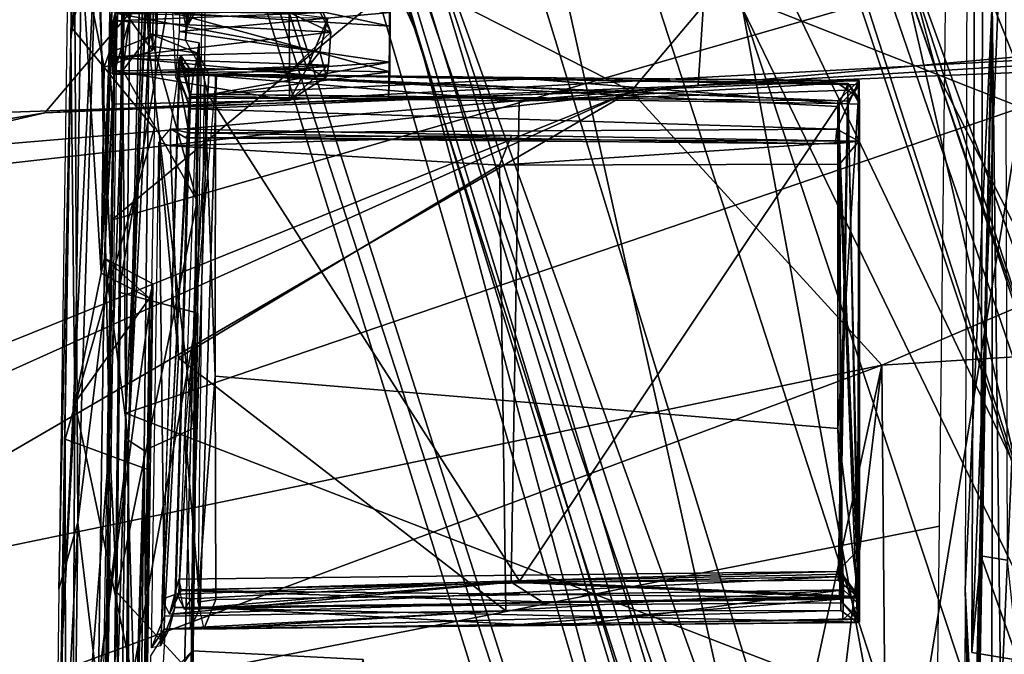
# Model space of a CAD drawing. Header units: millimetres. Extents: x -367 to 317, y -615 to 392.
# Tile 116 of 191: x -86 to -41, y 145 to 174. Entities that reach past the tile are written whole.
import ezdxf

# ---------------------------------------------------------------- set-up
doc = ezdxf.new("R2010")
doc.units = ezdxf.units.MM
doc.layers.add('Fbx_Root', color=7, linetype='Continuous', true_color=0x000000)
doc.styles.add('Default', font='arial.ttf')
doc.dimstyles.new('Default', dxfattribs={"dimscale": 10, "dimtxt": 2.5, "dimasz": 3, "dimexe": 1, "dimexo": 0.5, "dimgap": 0.8, "dimtad": 1, "dimtoh": 1, "dimzin": 1, "dimdsep": 46, "dimtxsty": 'Default', "dimcen": 2.5, "dimadec": 1, "dimazin": 1, "dimtfac": 1, "dimtdec": 4, "dimtix": 1, "dimtofl": 0, "dimtmove": 1, "dimatfit": 3, "dimfxl": 1, "dimtolj": 1, "dimtzin": 1, "dimarcsym": 0})

# ---------------------------------------------------------------- blocks, each defined once
blk = doc.blocks.new('*D1')
at = {"layer": 'Defpoints', "color": 0}
for p in [(-317.816, 295.28), (317.184, 295.28), (-317.816, -604.775)]:
    blk.add_point(p, dxfattribs=at)
at = {"layer": 'Fbx_Root', "color": 0, "lineweight": -2}
for p, q in [((-317.816, 290.28), (-317.816, -614.775)), ((317.184, 290.28), (317.184, -614.775)), ((287.184, -604.775), (-287.816, -604.775))]:
    blk.add_line(p, q, dxfattribs=at)
at = {"layer": 'Fbx_Root', "color": 0}
for points in [[(-287.816, -599.775), (-287.816, -609.775), (-317.816, -604.775)], [(287.184, -609.775), (287.184, -599.775), (317.184, -604.775)]]:
    blk.add_solid(points, dxfattribs=at)
at = {"layer": 'Fbx_Root', "color": 0, "insert": (-0.316, -584.012), "char_height": 25, "attachment_point": 5, "style": 'Default'}
blk.add_mtext('\\A1;635.00', dxfattribs=at)

msp = doc.modelspace()

# ---------------------------------------------------------------- linework, layer by layer
at = {"layer": 'Fbx_Root'}
for points in [[(-40.866, 153.038, 144.157), (-96.32, 325.187, 100.657), (-70.175, 214.27, 130.217)], [(-96.32, 325.187, 100.657), (-40.866, 153.038, 144.157), (-46.929, 179.424, 135.432)], [(-25.911, 24.415, 145.631), (-82.954, 219.261, 125.702), (-120.995, 322.14, 74.347)], [(-89.435, 220.459, 91.83), (-25.911, 24.415, 145.631), (-120.995, 322.14, 74.347)], [(-44.542, 171.205, 100.299), (-94.951, 315.452, 97.17), (-94.562, 316.278, 76.823)], [(-94.562, 316.278, 76.823), (-70.267, 266.657, 85.949), (-44.542, 171.205, 100.299)], [(0.781, 36.134, 150.179), (-36.184, 138.696, 142.664), (-94.951, 315.452, 97.17)], [(-94.951, 315.452, 97.17), (-44.542, 171.205, 100.299), (0.781, 36.134, 150.179)], [(-36.184, 138.696, 142.664), (-53.35, 174.077, 137.115), (-94.951, 315.452, 97.17)], [(-68.065, 172.815, 99.126), (-89.435, 220.459, 91.83), (-110.342, 311.171, 76.647)], [(-109.579, 310.734, 97.414), (-68.065, 172.815, 99.126), (-110.342, 311.171, 76.647)], [(-22.748, 28.501, 150.426), (-23.519, 26.824, 115.768), (-109.579, 310.734, 97.414)], [(-68.065, 172.815, 99.126), (-109.579, 310.734, 97.414), (-23.519, 26.824, 115.768)], [(-109.579, 310.734, 97.414), (-69.173, 182.271, 129.492), (-22.748, 28.501, 150.426)], [(-25.009, 132.765, 105.522), (-44.542, 171.205, 100.299), (-70.267, 266.657, 85.949)], [(-70.267, 266.657, 85.949), (-46.929, 179.424, 135.432), (5.797, 34.736, 144.642)], [(5.797, 34.736, 144.642), (-25.009, 132.765, 105.522), (-70.267, 266.657, 85.949)], [(-77.224, 222.849, 124.459), (-39.781, 100.657, 152.196), (-69.173, 182.271, 129.492)], [(-39.781, 100.657, 152.196), (-77.224, 222.849, 124.459), (-53.35, 174.077, 137.115)], [(-89.435, 220.459, 91.83), (-68.065, 172.815, 99.126), (-28.272, 24.105, 116.668)], [(-28.272, 24.105, 116.668), (-25.911, 24.415, 145.631), (-89.435, 220.459, 91.83)], [(-82.954, 219.261, 125.702), (-25.911, 24.415, 145.631), (-21.602, 27.231, 168.404)], [(-82.954, 219.261, 125.702), (-21.602, 27.231, 168.404), (-49.184, 120.055, 150.115)], [(-49.184, 120.055, 150.115), (-70.175, 214.27, 130.217), (-82.954, 219.261, 125.702)], [(-82.597, 179.837, 323.923), (-81.138, 217.285, 328.159), (-82.52, 209.576, 350.897), (-83.828, 172.772, 345.494)], [(-70.175, 214.27, 130.217), (-49.184, 120.055, 150.115), (-38.642, 117.213, 152.783)], [(-70.175, 214.27, 130.217), (-38.642, 117.213, 152.783), (-40.866, 153.038, 144.157)], [(-83.828, 172.772, 345.494), (-82.52, 209.576, 350.897), (-83.376, 199.446, 357.79)], [(-80.805, 209.461, 318.062), (-81.334, 155.72, 292.018), (-81.603, 183.444, 307.838)], [(-80.805, 209.461, 318.062), (-79.874, 185.001, 305.086), (-81.334, 155.72, 292.018)], [(-83.801, 173.224, 346.999), (-83.242, 207.187, 362.851), (-83.285, 192.024, 355.302)], [(-78.594, 173.189, 320.689), (-77.939, 174.975, 321.672), (-77.239, 204.207, 321.049)], [(-79.356, 203.58, 358.748), (-81.671, 198.202, 355.918), (-79.933, 172.939, 344.609)], [(-79.356, 203.58, 358.748), (-79.933, 172.939, 344.609), (-79.647, 197.599, 357.469)], [(-80.71, 175.224, 315.258), (-81.845, 171.261, 336.848), (-80.625, 202.083, 336.985)], [(-80.625, 202.083, 336.985), (-81.845, 171.261, 336.848), (-81.695, 173.957, 336.957)], [(-42.011, 174.354, 303.898), (-42.594, 200.877, 339.98), (-43.134, 187.811, 353.518), (-43.242, 147.74, 339.289)], [(-41.486, 200.291, 324.853), (-42.532, 149.247, 308.308), (-42.38, 199.493, 325.254)], [(-41.486, 200.291, 324.853), (-41.329, 149.055, 307.81), (-42.532, 149.247, 308.308)], [(-83.376, 199.446, 357.79), (-83.354, 176.612, 347.891), (-83.828, 172.772, 345.494)], [(-42.38, 199.493, 325.254), (-42.532, 149.247, 308.308), (-42.94, 144.857, 321.559), (-42.747, 195.455, 338.373)], [(-82.1, 172.073, 344.241), (-79.933, 172.939, 344.609), (-81.671, 198.202, 355.918)], [(-81.975, 173.945, 341.677), (-82.1, 172.073, 344.241), (-81.671, 198.202, 355.918)], [(-80.127, 172.178, 346.045), (-83.354, 176.612, 347.891), (-79.647, 197.599, 357.469)], [(-80.127, 172.178, 346.045), (-79.647, 197.599, 357.469), (-79.933, 172.939, 344.609)], [(-40.886, 195.643, 338.721), (-42.747, 195.455, 338.373), (-42.94, 144.857, 321.559)], [(-40.848, 144.511, 321.711), (-40.886, 195.643, 338.721), (-42.94, 144.857, 321.559)], [(-25.707, 192.939, 305.863), (-40.678, 169.588, 295.231), (-79.874, 185.001, 305.086)], [(-83.801, 173.224, 346.999), (-83.285, 192.024, 355.302), (-79.767, 187.519, 353.142)], [(-81.086, 181.859, 362.149), (-77.992, 191.593, 365.975), (-44.253, 187.096, 361.831), (-58.399, 170.335, 356.882)], [(-82.033, 162.773, 346.806), (-81.508, 190.617, 358.778), (-82.674, 177.666, 352.806)], [(-81.591, 190.455, 313.327), (-82.597, 179.837, 323.923), (-82.083, 154.367, 297.002)], [(-81.472, 171.263, 303.71), (-81.591, 190.455, 313.327), (-82.083, 154.367, 297.002)], [(-81.049, 190.663, 312.939), (-81.591, 190.455, 313.327), (-81.472, 171.263, 303.71)], [(-81.472, 171.263, 303.71), (-80.114, 181.975, 308.664), (-81.049, 190.663, 312.939)], [(-49.223, 190.262, 374.267), (-200.507, 156.914, 381.406), (-121.938, 189.699, 376.676)], [(-81.989, 164.476, 347.425), (-62.8, 180.436, 352.667), (-81.554, 190.343, 358.716)], [(-40.38, 170.238, 300.763), (-40.497, 189.466, 309.919), (-42.011, 174.354, 303.898)], [(-95.537, 129.043, 428.681), (-28.47, 141.174, 425.957), (-27.035, 187.969, 423.747), (-108.124, 176.948, 426.756)], [(-79.767, 187.519, 353.142), (-80.057, 168.641, 344.968), (-83.801, 173.224, 346.999)], [(-44.253, 187.096, 361.831), (-7.354, 174.881, 356.883), (-58.399, 170.335, 356.882)], [(-119.421, 175.119, 363.226), (-116.892, 186.085, 367.745), (-81.086, 181.859, 362.149), (-94.181, 169.118, 358.755)], [(-40.678, 169.588, 295.231), (-81.334, 155.72, 292.018), (-79.874, 185.001, 305.086)], [(-78.074, 160.264, 298.457), (-77.742, 184.249, 309.316), (-81.658, 161.218, 298.769)], [(-81.485, 179.154, 306.768), (-81.658, 161.218, 298.769), (-77.742, 184.249, 309.316)], [(-82.459, 119.417, 283.298), (-81.603, 183.444, 307.838), (-81.334, 155.72, 292.018)], [(-81.472, 171.263, 303.71), (-80.229, 172.935, 304.521), (-80.114, 181.975, 308.664)], [(-80.114, 181.975, 308.664), (-80.229, 172.935, 304.521), (-80.272, 177.992, 310.519)], [(-22.748, 28.501, 150.426), (-69.173, 182.271, 129.492), (-19.906, 31.382, 165.312)], [(-69.173, 182.271, 129.492), (-39.781, 100.657, 152.196), (-19.906, 31.382, 165.312)], [(-129.274, 181.555, 485.387), (-54.783, 179.383, 511.779), (-128.617, 170.021, 518.757)], [(-81.086, 181.859, 362.149), (-58.399, 170.335, 356.882), (-94.181, 169.118, 358.755)], [(-78.23, 181.791, 319.984), (-77.697, 181.193, 309.306), (-78.625, 172.653, 320.707)], [(-77.771, 171.121, 303.769), (-78.625, 172.653, 320.707), (-77.697, 181.193, 309.306)], [(-62.8, 180.436, 352.667), (-81.989, 164.476, 347.425), (-44.115, 175.404, 349.643)], [(-85.011, 169.353, 611.236), (-9.516, 173.423, 604.872), (-9.157, 179.697, 654.035), (-77.359, 178.373, 665.203)], [(-82.597, 179.837, 323.923), (-83.828, 172.772, 345.494), (-84.271, 144.403, 334.916)], [(-83.028, 142.225, 306.447), (-82.083, 154.367, 297.002), (-82.597, 179.837, 323.923), (-84.271, 144.403, 334.916)], [(-55.364, 170.587, 559.237), (-119.393, 165.193, 547.105), (-128.617, 170.021, 518.757), (-54.783, 179.383, 511.779)], [(-83.688, 179.37, 352.539), (-84.386, 147.738, 339.249), (-83.516, 150.762, 341.926)], [(-84.386, 147.738, 339.249), (-83.688, 179.37, 352.539), (-83.972, 176.052, 349.669)], [(-82.674, 177.666, 352.806), (-83.688, 179.37, 352.539), (-83.516, 150.762, 341.926)], [(-55.364, 170.587, 559.237), (-54.783, 179.383, 511.779), (15.004, 179.434, 520.323), (7.046, 173.126, 563.108)], [(0.139, 34.823, 168.978), (5.797, 34.736, 144.642), (-46.929, 179.424, 135.432)], [(0.139, 34.823, 168.978), (-46.929, 179.424, 135.432), (-40.866, 153.038, 144.157)], [(-151.854, 158.219, 616.054), (-85.011, 169.353, 611.236), (-77.359, 178.373, 665.203), (-133.76, 173.632, 679.625)], [(-80.426, 175.22, 310.505), (-80.272, 177.992, 310.519), (-80.229, 172.935, 304.521)], [(-82.674, 177.666, 352.806), (-83.516, 150.762, 341.926), (-82.033, 162.773, 346.806)], [(-83.354, 176.612, 347.891), (-83.659, 156.191, 339.643), (-83.828, 172.772, 345.494)], [(-83.354, 176.612, 347.891), (-82.455, 162.072, 342), (-83.659, 156.191, 339.643)], [(-83.354, 176.612, 347.891), (-82.32, 171.416, 345.706), (-82.455, 162.072, 342)], [(-82.32, 171.416, 345.706), (-83.354, 176.612, 347.891), (-80.127, 172.178, 346.045)], [(-81.845, 171.261, 336.848), (-80.71, 175.224, 315.258), (-81.211, 154.483, 310.378), (-82.304, 162.752, 340.415)], [(-82.277, 143.144, 339.707), (-44.401, 150.598, 341.491), (-44.115, 175.404, 349.643), (-81.989, 164.476, 347.425)], [(-80.71, 175.224, 315.258), (-80.602, 173.845, 312.899), (-81.211, 154.483, 310.378)], [(-80.602, 173.845, 312.899), (-80.426, 175.22, 310.505), (-81.211, 154.483, 310.378)], [(-80.293, 172.386, 305.927), (-81.211, 154.483, 310.378), (-80.426, 175.22, 310.505)], [(-80.229, 172.935, 304.521), (-80.293, 172.386, 305.927), (-80.426, 175.22, 310.505)], [(-79.202, 173.891, 341.379), (-77.581, 175.05, 339.352), (-69.358, 173.286, 341.63)], [(-77.939, 174.975, 321.672), (-78.594, 173.189, 320.689), (-78.158, 173.958, 322.586)], [(-69.358, 173.286, 341.63), (-77.581, 175.05, 339.352), (-69.383, 174.999, 339.809)], [(-73.11, 174.993, 339.243), (-72.033, 173.014, 340.724), (-73.919, 173.896, 341.528)], [(-72.033, 173.014, 340.724), (-73.11, 174.993, 339.243), (-72.389, 173.895, 339.864)], [(-69.354, 171.208, 341.393), (-69.383, 174.999, 339.809), (-69.348, 173.906, 337.214), (-69.415, 170.009, 338.911)], [(-69.354, 171.208, 341.393), (-69.358, 173.286, 341.63), (-69.383, 174.999, 339.809)], [(-58.399, 170.335, 356.882), (-7.354, 174.881, 356.883), (-47.018, 157.899, 353.849)], [(-2.798, 160.672, 353.85), (-47.018, 157.899, 353.849), (-7.354, 174.881, 356.883)], [(-78.92, 173.035, 336.774), (-69.348, 173.906, 337.214), (-78.889, 174.534, 337.712)], [(-42.011, 174.354, 303.898), (-43.242, 147.74, 339.289), (-42.815, 139.32, 319.925)], [(-42.815, 139.32, 319.925), (-42.722, 140.069, 316.621), (-42.011, 174.354, 303.898)], [(-42.722, 140.069, 316.621), (-42.669, 138.677, 314.119), (-42.011, 174.354, 303.898)], [(-42.011, 174.354, 303.898), (-42.669, 138.677, 314.119), (-42.031, 121.378, 283.363)], [(-42.031, 121.378, 283.363), (-41.624, 142.271, 289.5), (-42.011, 174.354, 303.898)], [(-41.624, 142.271, 289.5), (-40.38, 170.238, 300.763), (-42.011, 174.354, 303.898)], [(-81.975, 173.945, 341.677), (-82.044, 171.149, 341.664), (-82.1, 172.073, 344.241)], [(-73.909, 171.232, 341.529), (-82.044, 171.149, 341.664), (-81.975, 173.945, 341.677), (-73.919, 173.896, 341.528)], [(-81.993, 171.845, 340.645), (-81.916, 173.519, 340.335), (-81.816, 173.876, 338.426), (-81.949, 171.105, 339.27)], [(-81.949, 171.105, 339.27), (-81.816, 173.876, 338.426), (-81.871, 171.888, 337.91)], [(-72.033, 173.014, 340.724), (-72.389, 173.895, 339.864), (-81.916, 173.519, 340.335)], [(-81.816, 173.876, 338.426), (-81.916, 173.519, 340.335), (-72.389, 173.895, 339.864)], [(-81.871, 171.888, 337.91), (-81.816, 173.876, 338.426), (-72.534, 172.115, 337.768)], [(-81.695, 173.957, 336.957), (-81.845, 171.261, 336.848), (-73.127, 171.38, 337.049), (-73.912, 173.863, 337.085)], [(-72.169, 173.639, 338.18), (-72.534, 172.115, 337.768), (-81.816, 173.876, 338.426)], [(-69.354, 171.208, 341.393), (-79.202, 173.891, 341.379), (-69.358, 173.286, 341.63)], [(-69.354, 171.208, 341.393), (-79.085, 171.369, 341.728), (-79.202, 173.891, 341.379)], [(-69.348, 173.906, 337.214), (-78.92, 173.035, 336.774), (-69.355, 171.653, 337.062)], [(-78.594, 173.189, 320.689), (-78.738, 173.953, 334.81), (-78.158, 173.958, 322.586)], [(-73.919, 173.896, 341.528), (-72.033, 173.014, 340.724), (-73.909, 171.232, 341.529)], [(-72.169, 173.639, 338.18), (-73.912, 173.863, 337.085), (-73.127, 171.38, 337.049)], [(-69.348, 173.906, 337.214), (-69.355, 171.653, 337.062), (-69.415, 170.009, 338.911)], [(-53.35, 174.077, 137.115), (-7.55, 36.036, 166.849), (-39.781, 100.657, 152.196)], [(-53.35, 174.077, 137.115), (-36.184, 138.696, 142.664), (-7.55, 36.036, 166.849)], [(-55.364, 170.587, 559.237), (-9.516, 173.423, 604.872), (-85.011, 169.353, 611.236)], [(-81.916, 173.519, 340.335), (-81.993, 171.845, 340.645), (-72.033, 173.014, 340.724)], [(-72.169, 173.639, 338.18), (-73.127, 171.38, 337.049), (-72.534, 172.115, 337.768)], [(-55.364, 170.587, 559.237), (7.046, 173.126, 563.108), (-9.516, 173.423, 604.872)], [(-84.087, 154.544, 339.565), (-83.801, 173.224, 346.999), (-80.057, 168.641, 344.968)], [(-72.139, 171.511, 340.429), (-72.033, 173.014, 340.724), (-81.993, 171.845, 340.645)], [(-79.088, 170.972, 337.222), (-69.355, 171.653, 337.062), (-78.92, 173.035, 336.774)], [(-72.139, 171.511, 340.429), (-73.909, 171.232, 341.529), (-72.033, 173.014, 340.724)], [(-83.659, 156.191, 339.643), (-84.271, 144.403, 334.916), (-83.828, 172.772, 345.494)], [(-82.1, 172.073, 344.241), (-82.32, 171.416, 345.706), (-80.127, 172.178, 346.045), (-79.933, 172.939, 344.609)], [(-81.472, 171.263, 303.71), (-78.1, 165.354, 301.047), (-80.229, 172.935, 304.521)], [(-78.09, 172.053, 305.705), (-80.293, 172.386, 305.927), (-80.229, 172.935, 304.521)], [(-80.229, 172.935, 304.521), (-78.1, 165.354, 301.047), (-78.007, 172.529, 304.425)], [(-80.229, 172.935, 304.521), (-78.007, 172.529, 304.425), (-78.09, 172.053, 305.705)], [(-78.007, 172.529, 304.425), (-78.1, 165.354, 301.047), (-78.26, 155.036, 298.295)], [(-78.26, 155.036, 298.295), (-78.09, 172.053, 305.705), (-78.007, 172.529, 304.425)], [(-23.519, 26.824, 115.768), (-28.272, 24.105, 116.668), (-68.065, 172.815, 99.126)], [(-82.455, 162.072, 342), (-82.1, 172.073, 344.241), (-82.044, 171.149, 341.664)], [(-82.455, 162.072, 342), (-82.32, 171.416, 345.706), (-82.1, 172.073, 344.241)], [(-72.534, 172.115, 337.768), (-72.225, 170.983, 339.199), (-81.871, 171.888, 337.91)], [(-80.293, 172.386, 305.927), (-80.512, 154.024, 298.088), (-81.211, 154.483, 310.378)], [(-80.293, 172.386, 305.927), (-78.26, 155.036, 298.295), (-80.512, 154.024, 298.088)], [(-78.26, 155.036, 298.295), (-80.293, 172.386, 305.927), (-78.09, 172.053, 305.705)], [(-72.225, 170.983, 339.199), (-72.534, 172.115, 337.768), (-73.127, 171.38, 337.049)], [(-81.993, 171.845, 340.645), (-81.949, 171.105, 339.27), (-72.139, 171.511, 340.429)], [(-81.949, 171.105, 339.27), (-81.871, 171.888, 337.91), (-72.225, 170.983, 339.199)], [(-78.911, 171.879, 326.381), (-79.766, 145.171, 326.416), (-78.453, 170.196, 327.354)], [(-79.687, 147.277, 325.468), (-78.862, 171.962, 325.368), (-78.401, 170.1, 324.512)], [(-69.355, 171.653, 337.062), (-79.088, 170.972, 337.222), (-78.535, 169.994, 339.443)], [(-78.963, 171.09, 334.871), (-78.911, 171.879, 326.381), (-78.494, 171.112, 328.434)], [(-78.061, 172.021, 309.353), (-78.946, 147.352, 309.25), (-77.62, 170.194, 310.301)], [(-78.494, 171.112, 328.434), (-78.911, 171.879, 326.381), (-78.453, 170.196, 327.354)], [(-78.862, 171.962, 325.368), (-78.061, 172.021, 309.353), (-78.275, 171.105, 323.798)], [(-78.401, 170.1, 324.512), (-78.862, 171.962, 325.368), (-78.275, 171.105, 323.798)], [(-69.355, 171.653, 337.062), (-78.535, 169.994, 339.443), (-69.415, 170.009, 338.911)], [(-78.275, 171.105, 323.798), (-78.061, 172.021, 309.353), (-77.572, 171.105, 310.911)], [(-77.572, 171.105, 310.911), (-78.061, 172.021, 309.353), (-77.62, 170.194, 310.301)], [(-81.845, 171.261, 336.848), (-82.304, 162.752, 340.415), (-81.963, 169.749, 339.187)], [(-81.745, 147.594, 293.702), (-81.472, 171.263, 303.71), (-82.083, 154.367, 297.002)], [(-82.044, 171.149, 341.664), (-73.909, 171.232, 341.529), (-73.911, 169.905, 339.226), (-81.963, 169.749, 339.187)], [(-81.963, 169.749, 339.187), (-73.911, 169.905, 339.226), (-81.845, 171.261, 336.848)], [(-72.225, 170.983, 339.199), (-72.139, 171.511, 340.429), (-81.949, 171.105, 339.27)], [(-81.845, 171.261, 336.848), (-73.911, 169.905, 339.226), (-73.127, 171.38, 337.049)], [(-78.1, 165.354, 301.047), (-81.472, 171.263, 303.71), (-81.745, 147.594, 293.702)], [(-78.535, 169.994, 339.443), (-79.085, 171.369, 341.728), (-69.354, 171.208, 341.393)], [(-69.415, 170.009, 338.911), (-78.535, 169.994, 339.443), (-69.354, 171.208, 341.393)], [(-72.225, 170.983, 339.199), (-73.911, 169.905, 339.226), (-72.139, 171.511, 340.429)], [(-73.909, 171.232, 341.529), (-72.139, 171.511, 340.429), (-73.911, 169.905, 339.226)], [(-73.127, 171.38, 337.049), (-73.911, 169.905, 339.226), (-72.225, 170.983, 339.199)], [(-40.678, 169.588, 295.231), (-14.863, 171.45, 295.188), (-11.901, 149.209, 285.424), (-45.26, 141.793, 283.761)], [(-44.542, 171.205, 100.299), (-25.009, 132.765, 105.522), (2.474, 34.834, 115.793)], [(-44.542, 171.205, 100.299), (2.474, 34.834, 115.793), (0.781, 36.134, 150.179)], [(-82.304, 162.752, 340.415), (-82.455, 162.072, 342), (-82.044, 171.149, 341.664)], [(-82.044, 171.149, 341.664), (-81.963, 169.749, 339.187), (-82.304, 162.752, 340.415)], [(-78.963, 171.09, 334.871), (-78.485, 168.44, 337.716), (-79.319, 168.617, 341.178)], [(-78.494, 171.112, 328.434), (-48.082, 170.793, 328.278), (-48.059, 170.81, 334.731), (-78.963, 171.09, 334.871)], [(-78.419, 169.534, 336.131), (-78.485, 168.44, 337.716), (-78.963, 171.09, 334.871)], [(-78.963, 171.09, 334.871), (-48.059, 170.81, 334.731), (-78.419, 169.534, 336.131)], [(-77.23, 171.101, 307.449), (-77.963, 146.912, 307.442), (-78.65, 154.834, 308.455)], [(-49.023, 169.897, 327.617), (-78.494, 171.112, 328.434), (-78.453, 170.196, 327.354)], [(-78.494, 171.112, 328.434), (-49.023, 169.897, 327.617), (-48.082, 170.793, 328.278)], [(-49.074, 168.613, 336.808), (-78.419, 169.534, 336.131), (-48.059, 170.81, 334.731)], [(-78.275, 171.105, 323.798), (-63.482, 169.88, 324.297), (-78.401, 170.1, 324.512)], [(-49.033, 170.694, 323.079), (-63.482, 169.88, 324.297), (-78.275, 171.105, 323.798)], [(-78.275, 171.105, 323.798), (-63.097, 170.899, 311.525), (-48.556, 170.685, 311.276), (-49.033, 170.694, 323.079)], [(-77.572, 171.105, 310.911), (-63.097, 170.899, 311.525), (-78.275, 171.105, 323.798)], [(-77.286, 157.396, 299.305), (-77.781, 171.093, 304.221), (-78.066, 147.151, 294.39)], [(-48.942, 147.275, 307.036), (-77.963, 146.912, 307.442), (-77.23, 171.101, 307.449), (-48.547, 169.876, 307.025)], [(-77.23, 171.101, 307.449), (-77.781, 171.093, 304.221), (-77.271, 171.097, 305.203)], [(-77.781, 171.093, 304.221), (-77.286, 157.396, 299.305), (-77.271, 171.097, 305.203)], [(-77.62, 170.194, 310.301), (-63.097, 170.899, 311.525), (-77.572, 171.105, 310.911)], [(-48.956, 169.772, 310.708), (-63.097, 170.899, 311.525), (-77.62, 170.194, 310.301)], [(-49.022, 169.637, 304.971), (-77.271, 171.097, 305.203), (-77.286, 157.396, 299.305), (-49.022, 155.025, 298.764)], [(-77.271, 171.097, 305.203), (-48.054, 170.619, 306.006), (-77.23, 171.101, 307.449)], [(-77.271, 171.097, 305.203), (-49.022, 169.637, 304.971), (-48.054, 170.619, 306.006)], [(-48.054, 170.619, 306.006), (-48.547, 169.876, 307.025), (-77.23, 171.101, 307.449)], [(-63.097, 170.899, 311.525), (-48.956, 169.772, 310.708), (-48.556, 170.685, 311.276)], [(-48.059, 170.81, 334.731), (-48.063, 168.063, 341.407), (-49.074, 168.613, 336.808)], [(-49.023, 169.897, 327.617), (-48.043, 146.243, 328.384), (-48.082, 170.793, 328.278)], [(-48.063, 168.063, 341.407), (-48.059, 170.81, 334.731), (-48.043, 146.243, 328.384), (-48.123, 146.224, 333.613)], [(-48.059, 170.81, 334.731), (-48.082, 170.793, 328.278), (-48.043, 146.243, 328.384)], [(-119.393, 165.193, 547.105), (-55.364, 170.587, 559.237), (-102.947, 165.221, 575.397)], [(-105.819, 151.215, 354.938), (-94.181, 169.118, 358.755), (-58.399, 170.335, 356.882)], [(-58.399, 170.335, 356.882), (-100.2, 151.521, 354.724), (-105.819, 151.215, 354.938)], [(-102.947, 165.221, 575.397), (-55.364, 170.587, 559.237), (-85.011, 169.353, 611.236)], [(-58.399, 170.335, 356.882), (-97.92, 147.356, 353.867), (-100.2, 151.521, 354.724)], [(-47.018, 157.899, 353.849), (-97.92, 147.356, 353.867), (-58.399, 170.335, 356.882)], [(-63.482, 169.88, 324.297), (-48.564, 170.38, 324.064), (-49.013, 148.139, 324.082), (-63.848, 148.047, 324.292)], [(-48.564, 170.38, 324.064), (-63.482, 169.88, 324.297), (-49.033, 170.694, 323.079)], [(-49.033, 170.694, 323.079), (-48.556, 170.685, 311.276), (-48.564, 170.38, 324.064)], [(-49.022, 155.025, 298.764), (-48.054, 170.619, 306.006), (-49.022, 169.637, 304.971)], [(-48.048, 147.034, 296.259), (-48.054, 170.619, 306.006), (-49.022, 155.025, 298.764)], [(-49.013, 148.139, 324.082), (-48.564, 170.38, 324.064), (-48.047, 147.346, 323.366)], [(-48.556, 170.685, 311.276), (-48.956, 169.772, 310.708), (-48.039, 169.737, 311.369)], [(-48.564, 170.38, 324.064), (-48.556, 170.685, 311.276), (-48.038, 169.972, 323.124)], [(-48.047, 147.346, 323.366), (-48.564, 170.38, 324.064), (-48.038, 169.972, 323.124)], [(-48.038, 169.972, 323.124), (-48.556, 170.685, 311.276), (-48.039, 169.737, 311.369)], [(-48.078, 146.384, 306.404), (-48.547, 169.876, 307.025), (-48.054, 170.619, 306.006)], [(-48.078, 146.384, 306.404), (-48.054, 170.619, 306.006), (-48.048, 147.034, 296.259)], [(-78.453, 170.196, 327.354), (-79.766, 145.171, 326.416), (-79.122, 146.909, 327.356)], [(-79.072, 147.51, 324.517), (-79.687, 147.277, 325.468), (-78.401, 170.1, 324.512)], [(-79.122, 146.909, 327.356), (-48.815, 147.108, 327.627), (-49.023, 169.897, 327.617), (-78.453, 170.196, 327.354)], [(-78.401, 170.1, 324.512), (-63.482, 169.88, 324.297), (-63.848, 148.047, 324.292), (-79.072, 147.51, 324.517)], [(-77.62, 170.194, 310.301), (-78.946, 147.352, 309.25), (-78.356, 147.294, 310.293)], [(-78.356, 147.294, 310.293), (-63.476, 148.094, 310.514), (-77.62, 170.194, 310.301)], [(-48.956, 169.772, 310.708), (-77.62, 170.194, 310.301), (-63.476, 148.094, 310.514)], [(-48.043, 146.243, 328.384), (-49.023, 169.897, 327.617), (-48.815, 147.108, 327.627)], [(-48.942, 147.275, 307.036), (-48.547, 169.876, 307.025), (-48.078, 146.384, 306.404)], [(-48.047, 147.346, 323.366), (-48.038, 169.972, 323.124), (-48.039, 169.737, 311.369)], [(-41.624, 142.271, 289.5), (-40.004, 149.189, 291.572), (-40.38, 170.238, 300.763)], [(-40.678, 169.588, 295.231), (-45.26, 141.793, 283.761), (-81.334, 155.72, 292.018)], [(-78.485, 168.44, 337.716), (-78.419, 169.534, 336.131), (-49.074, 168.613, 336.808)], [(-63.476, 148.094, 310.514), (-48.82, 148.417, 310.719), (-48.956, 169.772, 310.708)], [(-48.073, 147.399, 311.357), (-48.039, 169.737, 311.369), (-48.956, 169.772, 310.708), (-48.82, 148.417, 310.719)], [(-48.073, 147.399, 311.357), (-48.034, 149.572, 317.6), (-48.039, 169.737, 311.369)], [(-48.034, 149.572, 317.6), (-48.047, 147.346, 323.366), (-48.039, 169.737, 311.369)], [(-85.011, 169.353, 611.236), (-151.854, 158.219, 616.054), (-168.81, 152.75, 576.336), (-102.947, 165.221, 575.397)], [(-80.057, 168.641, 344.968), (-80.312, 153.152, 338.987), (-84.087, 154.544, 339.565)], [(-79.317, 167.847, 342.483), (-79.837, 168.01, 343.375), (-79.319, 168.617, 341.178)], [(-78.485, 168.44, 337.716), (-78.609, 168.212, 339.663), (-79.319, 168.617, 341.178)], [(-63.833, 168.322, 340.736), (-79.317, 167.847, 342.483), (-79.319, 168.617, 341.178)], [(-63.833, 168.322, 340.736), (-79.319, 168.617, 341.178), (-78.609, 168.212, 339.663)], [(-78.485, 168.44, 337.716), (-49.074, 168.613, 336.808), (-49.133, 167.945, 339.04)], [(-49.074, 168.613, 336.808), (-48.063, 168.063, 341.407), (-49.133, 167.945, 339.04)], [(-79.317, 167.847, 342.483), (-63.833, 168.322, 340.736), (-64.373, 166.978, 342.014)], [(-78.609, 168.212, 339.663), (-78.485, 168.44, 337.716), (-49.133, 167.945, 339.04)], [(-78.609, 168.212, 339.663), (-48.063, 168.063, 341.407), (-63.833, 168.322, 340.736)], [(-48.063, 168.063, 341.407), (-78.609, 168.212, 339.663), (-49.133, 167.945, 339.04)], [(-64.373, 166.978, 342.014), (-63.833, 168.322, 340.736), (-48.063, 168.063, 341.407)], [(-64.373, 166.978, 342.014), (-48.063, 168.063, 341.407), (-48.939, 167.018, 341.763)], [(-48.939, 167.018, 341.763), (-48.063, 168.063, 341.407), (-48.123, 146.224, 333.613)], [(-80.175, 145.073, 334.901), (-79.837, 168.01, 343.375), (-79.589, 146.503, 334.514)], [(-79.589, 146.503, 334.514), (-79.837, 168.01, 343.375), (-78.943, 158.226, 338.705)], [(-79.837, 168.01, 343.375), (-79.317, 167.847, 342.483), (-78.943, 158.226, 338.705)], [(-78.943, 158.226, 338.705), (-79.317, 167.847, 342.483), (-64.373, 166.978, 342.014)], [(-64.098, 146.749, 334.445), (-78.943, 158.226, 338.705), (-64.373, 166.978, 342.014)], [(-64.098, 146.749, 334.445), (-64.373, 166.978, 342.014), (-48.939, 167.018, 341.763), (-48.882, 146.761, 334.274)], [(-48.939, 167.018, 341.763), (-48.123, 146.224, 333.613), (-48.882, 146.761, 334.274)], [(-78.1, 165.354, 301.047), (-81.745, 147.594, 293.702), (-78.678, 144.234, 292.378)], [(-78.556, 124.556, 285.467), (-78.1, 165.354, 301.047), (-78.678, 144.234, 292.378)], [(-78.1, 165.354, 301.047), (-78.556, 124.556, 285.467), (-78.26, 155.036, 298.295)], [(-82.384, 141.283, 339.061), (-82.033, 162.773, 346.806), (-83.516, 150.762, 341.926)], [(-81.211, 154.483, 310.378), (-82.578, 143.533, 333.473), (-82.304, 162.752, 340.415)], [(-82.578, 143.533, 333.473), (-80.12, 161.587, 340.174), (-82.304, 162.752, 340.415)], [(-82.304, 162.752, 340.415), (-80.271, 160.938, 341.513), (-82.455, 162.072, 342)], [(-80.12, 161.587, 340.174), (-80.271, 160.938, 341.513), (-82.304, 162.752, 340.415)], [(-80.271, 160.938, 341.513), (-83.659, 156.191, 339.643), (-82.455, 162.072, 342)], [(-80.12, 161.587, 340.174), (-82.578, 143.533, 333.473), (-80.352, 144.294, 333.898)], [(-80.12, 161.587, 340.174), (-80.352, 144.294, 333.898), (-80.271, 160.938, 341.513)], [(-80.519, 141.308, 334.49), (-83.659, 156.191, 339.643), (-80.271, 160.938, 341.513)], [(-81.658, 161.218, 298.769), (-81.929, 138.816, 289.949), (-78.074, 160.264, 298.457)], [(-80.519, 141.308, 334.49), (-80.271, 160.938, 341.513), (-80.352, 144.294, 333.898)], [(-43.864, -195.076, 353.854), (-47.018, 157.899, 353.849), (-2.798, 160.672, 353.85)], [(-43.864, -195.076, 353.854), (-2.798, 160.672, 353.85), (42.958, -196.677, 353.853)], [(-78.413, 139.704, 290.395), (-78.074, 160.264, 298.457), (-81.929, 138.816, 289.949)], [(-78.074, 160.264, 298.457), (-78.413, 139.704, 290.395), (-78.52, 125.147, 285.362)], [(-64.098, 146.749, 334.445), (-79.589, 146.503, 334.514), (-78.943, 158.226, 338.705)], [(-94.968, 140.06, 353.81), (-97.92, 147.356, 353.867), (-47.018, 157.899, 353.849)], [(-94.968, 140.06, 353.81), (-47.018, 157.899, 353.849), (-69.397, 54.76, 353.82)], [(-47.018, 157.899, 353.849), (-68.71, -22.938, 353.808), (-69.397, 54.76, 353.82)], [(-43.864, -195.076, 353.854), (-68.71, -22.938, 353.808), (-47.018, 157.899, 353.849)], [(-78.066, 147.151, 294.39), (-77.247, 147.261, 295.245), (-77.286, 157.396, 299.305)], [(-77.247, 147.261, 295.245), (-48.759, 147.712, 295.858), (-49.022, 155.025, 298.764), (-77.286, 157.396, 299.305)], [(-83.659, 156.191, 339.643), (-83.74, 138.733, 333.672), (-84.271, 144.403, 334.916)], [(-80.519, 141.308, 334.49), (-83.74, 138.733, 333.672), (-83.659, 156.191, 339.643)], [(-81.334, 155.72, 292.018), (-81.847, 115.234, 278.466), (-82.459, 119.417, 283.298)], [(-81.334, 155.72, 292.018), (-80.42, 124.81, 280.69), (-81.847, 115.234, 278.466)], [(-45.26, 141.793, 283.761), (-80.42, 124.81, 280.69), (-81.334, 155.72, 292.018)], [(-80.363, 135.273, 290.764), (-80.512, 154.024, 298.088), (-78.26, 155.036, 298.295), (-78.471, 135.961, 290.971)], [(-78.409, 145.94, 307.135), (-78.65, 154.834, 308.455), (-77.963, 146.912, 307.442)], [(-78.471, 135.961, 290.971), (-78.26, 155.036, 298.295), (-78.556, 124.556, 285.467)], [(-48.048, 147.034, 296.259), (-49.022, 155.025, 298.764), (-48.759, 147.712, 295.858)], [(-84.481, 121.828, 329.262), (-84.087, 154.544, 339.565), (-84.077, 139.973, 334.547)], [(-84.087, 154.544, 339.565), (-80.312, 153.152, 338.987), (-80.483, 138.947, 334.109), (-84.077, 139.973, 334.547)], [(-82.083, 154.367, 297.002), (-83.028, 142.225, 306.447), (-82.392, 123.659, 285.686)], [(-81.417, 129.504, 298.942), (-82.583, 125.367, 323.005), (-82.578, 143.533, 333.473), (-81.211, 154.483, 310.378)], [(-81.745, 147.594, 293.702), (-82.083, 154.367, 297.002), (-82.392, 123.659, 285.686)], [(-81.212, 130.894, 296.527), (-81.417, 129.504, 298.942), (-81.211, 154.483, 310.378)], [(-81.212, 130.894, 296.527), (-81.211, 154.483, 310.378), (-80.512, 154.024, 298.088)], [(-81.1, 129.504, 294.105), (-81.212, 130.894, 296.527), (-80.512, 154.024, 298.088)], [(-80.512, 154.024, 298.088), (-80.841, 123.825, 287.063), (-81.1, 129.504, 294.105)], [(-80.512, 154.024, 298.088), (-80.363, 135.273, 290.764), (-80.841, 123.825, 287.063)], [(-83.516, 150.762, 341.926), (-84.386, 147.738, 339.249), (-84.599, 129.647, 333.776)], [(-83.516, 150.762, 341.926), (-84.599, 129.647, 333.776), (-83.795, 128.305, 334.876)], [(-83.516, 150.762, 341.926), (-83.795, 128.305, 334.876), (-82.384, 141.283, 339.061)], [(-44.401, 150.598, 341.491), (-82.277, 143.144, 339.707), (-82.489, 126.745, 334.844), (-44.629, 131.55, 336.907)], [(-48.034, 149.572, 317.6), (-49.054, 148.541, 318.761), (-48.047, 147.346, 323.366)], [(-49.054, 148.541, 318.761), (-48.034, 149.572, 317.6), (-48.073, 147.399, 311.357)], [(-14.513, 122.489, 275.799), (-51.249, 120.766, 277.11), (-45.26, 141.793, 283.761), (-11.901, 149.209, 285.424)], [(-42.94, 144.857, 321.559), (-42.532, 149.247, 308.308), (-40.848, 144.511, 321.711)], [(-40.848, 144.511, 321.711), (-42.532, 149.247, 308.308), (-41.329, 149.055, 307.81)], [(-40.004, 149.189, 291.572), (-41.624, 142.271, 289.5), (-39.937, 134.212, 285.692)], [(-49.054, 148.541, 318.761), (-78.931, 148.185, 317.465), (-78.832, 147.68, 320.847)], [(-48.842, 148.31, 314.515), (-78.9, 147.704, 313.981), (-78.931, 148.185, 317.465), (-49.054, 148.541, 318.761)], [(-49.054, 148.541, 318.761), (-78.832, 147.68, 320.847), (-48.047, 147.346, 323.366)], [(-63.476, 148.094, 310.514), (-48.073, 147.399, 311.357), (-48.82, 148.417, 310.719)], [(-49.054, 148.541, 318.761), (-48.073, 147.399, 311.357), (-48.842, 148.31, 314.515)], [(-78.931, 148.185, 317.465), (-79.36, 146.595, 323.644), (-78.832, 147.68, 320.847)], [(-78.9, 147.704, 313.981), (-79.36, 146.595, 323.644), (-78.931, 148.185, 317.465)], [(-63.848, 148.047, 324.292), (-79.36, 146.595, 323.644), (-79.072, 147.51, 324.517)], [(-79.36, 146.595, 323.644), (-63.848, 148.047, 324.292), (-62.435, 147.158, 322.828)], [(-48.842, 148.31, 314.515), (-78.698, 146.829, 311.75), (-78.9, 147.704, 313.981)], [(-78.698, 146.829, 311.75), (-48.842, 148.31, 314.515), (-48.073, 147.399, 311.357)], [(-78.698, 146.829, 311.75), (-63.476, 148.094, 310.514), (-78.356, 147.294, 310.293)], [(-63.476, 148.094, 310.514), (-78.698, 146.829, 311.75), (-48.073, 147.399, 311.357)], [(-49.013, 148.139, 324.082), (-48.047, 147.346, 323.366), (-63.848, 148.047, 324.292)], [(-62.435, 147.158, 322.828), (-63.848, 148.047, 324.292), (-48.047, 147.346, 323.366)], [(-81.584, 125.973, 285.912), (-81.745, 147.594, 293.702), (-82.392, 123.659, 285.686)], [(-78.678, 144.234, 292.378), (-81.745, 147.594, 293.702), (-81.584, 125.973, 285.912)], [(-79.36, 146.595, 323.644), (-79.687, 147.277, 325.468), (-79.072, 147.51, 324.517)], [(-62.435, 147.158, 322.828), (-78.832, 147.68, 320.847), (-79.36, 146.595, 323.644)], [(-78.832, 147.68, 320.847), (-62.435, 147.158, 322.828), (-48.047, 147.346, 323.366)], [(-77.247, 147.261, 295.245), (-77.802, 145.924, 295.675), (-48.759, 147.712, 295.858)], [(-77.802, 145.924, 295.675), (-60.392, 146.172, 296.568), (-48.759, 147.712, 295.858)], [(-48.759, 147.712, 295.858), (-60.392, 146.172, 296.568), (-48.794, 146.347, 296.357)], [(-48.759, 147.712, 295.858), (-48.794, 146.347, 296.357), (-48.048, 147.034, 296.259)], [(-43.242, 147.74, 339.289), (-43.339, 121.03, 333.677), (-42.912, 133.675, 321.566)], [(-42.912, 133.675, 321.566), (-42.905, 135.456, 321.922), (-43.242, 147.74, 339.289)], [(-42.905, 135.456, 321.922), (-42.878, 137.229, 321.56), (-43.242, 147.74, 339.289)], [(-42.878, 137.229, 321.56), (-42.815, 139.32, 319.925), (-43.242, 147.74, 339.289)], [(-79.122, 146.909, 327.356), (-48.043, 146.243, 328.384), (-48.815, 147.108, 327.627)], [(-78.946, 147.352, 309.25), (-78.698, 146.829, 311.75), (-78.356, 147.294, 310.293)], [(-77.247, 147.261, 295.245), (-78.066, 147.151, 294.39), (-77.802, 145.924, 295.675)], [(-48.942, 147.275, 307.036), (-63.448, 146.137, 306.226), (-77.963, 146.912, 307.442)], [(-63.448, 146.137, 306.226), (-48.942, 147.275, 307.036), (-48.078, 146.384, 306.404)], [(-79.122, 146.909, 327.356), (-79.766, 145.171, 326.416), (-79.366, 145.916, 328.348)], [(-79.599, 145.919, 333.64), (-48.882, 146.761, 334.274), (-48.123, 146.224, 333.613)], [(-48.882, 146.761, 334.274), (-79.599, 145.919, 333.64), (-64.098, 146.749, 334.445)], [(-64.098, 146.749, 334.445), (-79.599, 145.919, 333.64), (-79.589, 146.503, 334.514)], [(-48.043, 146.243, 328.384), (-79.122, 146.909, 327.356), (-79.366, 145.916, 328.348)], [(-78.409, 145.94, 307.135), (-77.963, 146.912, 307.442), (-63.448, 146.137, 306.226)], [(-48.794, 146.347, 296.357), (-48.078, 146.384, 306.404), (-48.048, 147.034, 296.259)], [(-79.599, 145.919, 333.64), (-80.175, 145.073, 334.901), (-79.589, 146.503, 334.514)], [(-79.599, 145.919, 333.64), (-48.123, 146.224, 333.613), (-48.043, 146.243, 328.384), (-79.366, 145.916, 328.348)], [(-77.802, 145.924, 295.675), (-78.409, 145.94, 307.135), (-63.448, 146.137, 306.226), (-60.392, 146.172, 296.568)], [(-63.448, 146.137, 306.226), (-48.078, 146.384, 306.404), (-60.392, 146.172, 296.568)], [(-48.078, 146.384, 306.404), (-48.794, 146.347, 296.357), (-60.392, 146.172, 296.568)], [(-79.575, 145.714, 322.089), (-80.114, 136.088, 328.307), (-80.208, 144.703, 335.351)], [(-79.766, 145.171, 326.416), (-80.175, 145.073, 334.901), (-79.599, 145.919, 333.64)], [(-79.366, 145.916, 328.348), (-79.766, 145.171, 326.416), (-79.599, 145.919, 333.64)], [(-70.646, 143.423, 321.8), (-79.38, 143.391, 322.793), (-78.309, 144.932, 317.514), (-70.569, 144.544, 318.07)], [(-78.309, 144.932, 317.514), (-78.807, 144.426, 314.173), (-70.671, 144.063, 313.973), (-70.569, 144.544, 318.07)]]:
    msp.add_3dface(points, dxfattribs=at)

# ---------------------------------------------------------------- dimensions: what is measured, and where the dimension line sits
dim = msp.add_linear_dim(base=(-317.816, -604.775), p1=(317.184, 295.28), p2=(-317.816, 295.28), angle=180, dimstyle='Default', override={"dimscale": 10, "dimtxt": 2.5, "dimasz": 3, "dimexe": 1, "dimexo": 0.5, "dimgap": 0.8, "dimtad": 1, "dimtih": 0, "dimtoh": 0, "dimdec": 2, "dimlfac": 1, "dimzin": 1, "dimtxsty": 'Default', "dimsah": 0, "dimcen": 2.5, "dimadec": 1, "dimazin": 1, "dimtix": 0, "dimtmove": 0, "dimtzin": 1}, dxfattribs=at)
dim.commit()
dim.dimension.update_dxf_attribs({"geometry": '*D1', "text_midpoint": (-0.316, -584.012)})

doc.saveas('drawing.dxf')
